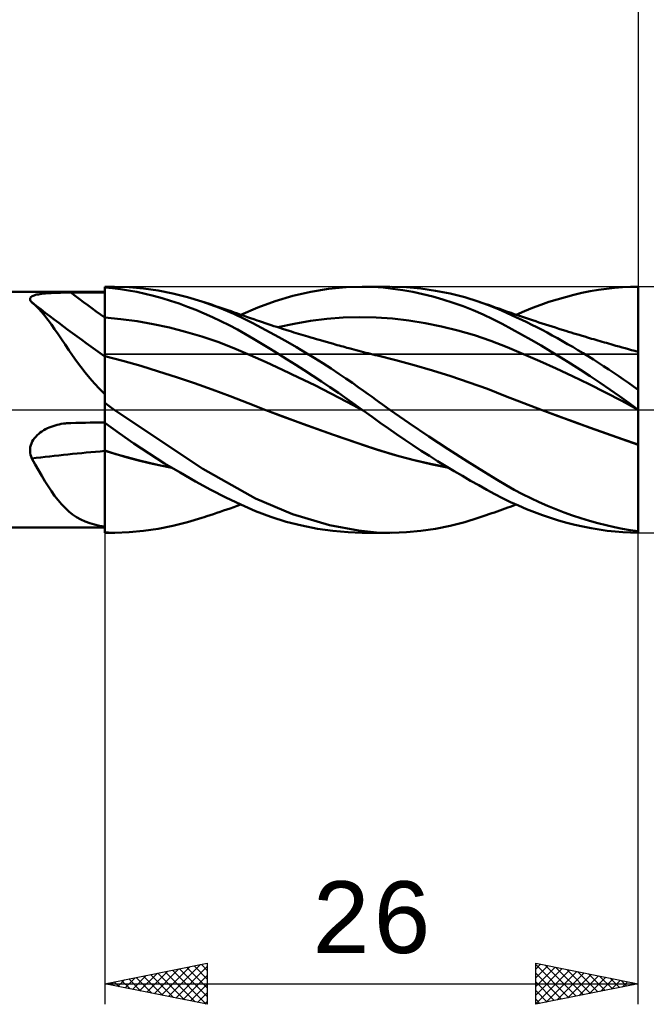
# Model space of a CAD drawing. Header units: millimetres. Extents: x -62 to 89, y -40 to 43.
# Tile 3 of 6: x 8 to 38, y -29 to 19. Entities that reach past the tile are written whole.
import ezdxf
from ezdxf.enums import TextEntityAlignment as Align

# ---------------------------------------------------------------- set-up
doc = ezdxf.new("R2010")
doc.units = ezdxf.units.MM
doc.header["$LTSCALE"] = 4.95
doc.linetypes.add('LONGDASH_DASH', pattern=[0.85, 0.4, -0.2, 0.05, -0.2])
for name, color, linetype in [('1', 4, 'CONTINUOUS'), ('2', 7, 'CONTINUOUS'), ('4', 2, 'LONGDASH_DASH'), ('CUT', 1, 'CONTINUOUS'), ('NOCUT', 7, 'CONTINUOUS'), ('SK2', 7, 'CONTINUOUS'), ('SK4', 2, 'LONGDASH_DASH')]:
    doc.layers.add(name, color=color, linetype=linetype)
doc.styles.get("Standard").update_dxf_attribs({"font": 'Monospac821 BT'})

msp = doc.modelspace()

# ---------------------------------------------------------------- linework, layer by layer
at = {"layer": '1', "color": 4, "linetype": 'CONTINUOUS', "lineweight": 50}
for p, q in [((12, 6), (12.462, 6)), ((12, -6), (12, 6)), ((12.388, 5.93), (12, 5.966)), ((12.001, 5.751), (12, 5.961)), ((12.001, 5.751), (12, 5.961)), ((12.773, 5.88), (12.388, 5.93)), ((13.189, 5.977), (12.502, 6)), ((13.164, 5.817), (12.773, 5.88)), ((13.568, 5.74), (13.164, 5.817)), ((13.894, 5.912), (13.189, 5.977)), ((14.604, 5.809), (13.894, 5.912)), ((15.319, 5.667), (14.604, 5.809)), ((22.04, 5.748), (22.905, 5.889)), ((22.905, 5.889), (23.766, 5.974)), ((23.766, 5.974), (24.548, 6)), ((24.547, 6), (25.891, 6)), ((25.083, 5.987), (24.548, 6)), ((25.564, 5.954), (25.083, 5.987)), ((26.046, 5.902), (25.564, 5.954)), ((26.699, 5.973), (25.988, 6)), ((26.531, 5.832), (26.046, 5.902)), ((27.017, 5.743), (26.531, 5.832)), ((27.412, 5.907), (26.699, 5.973)), ((28.124, 5.803), (27.412, 5.907)), ((28.835, 5.661), (28.124, 5.803)), ((35.255, 5.693), (35.655, 5.773)), ((35.655, 5.773), (36.054, 5.842)), ((36.054, 5.842), (36.452, 5.899)), ((36.452, 5.899), (36.848, 5.943)), ((36.848, 5.943), (37.236, 5.975)), ((37.236, 5.975), (37.617, 5.994)), ((37.617, 5.994), (38, 6)), ((37.998, 5.361), (37.999, 5.784)), ((37.999, 5.784), (38, 5.995)), ((37.999, 5.784), (38, 5.995)), ((37.999, 5.572), (37.999, 5.784)), ((38, -6), (38, 6)), ((0.433, 5.75), (12, 5.75)), ((8.361, 5.383), (8.363, 5.417)), ((8.37, 5.348), (8.361, 5.383)), ((8.363, 5.417), (8.374, 5.449)), ((8.387, 5.312), (8.37, 5.348)), ((8.374, 5.449), (8.395, 5.479)), ((8.413, 5.274), (8.387, 5.312)), ((8.395, 5.479), (8.425, 5.507)), ((8.425, 5.507), (8.465, 5.532)), ((8.465, 5.532), (8.513, 5.555)), ((8.513, 5.555), (8.568, 5.576)), ((8.568, 5.576), (8.63, 5.594)), ((8.63, 5.594), (8.697, 5.611)), ((8.697, 5.611), (8.77, 5.625)), ((8.77, 5.625), (8.847, 5.638)), ((8.847, 5.638), (8.927, 5.65)), ((8.927, 5.65), (9.011, 5.66)), ((9.011, 5.66), (9.097, 5.668)), ((9.097, 5.668), (9.186, 5.676)), ((9.186, 5.676), (9.277, 5.683)), ((9.277, 5.683), (9.37, 5.688)), ((9.37, 5.688), (9.464, 5.693)), ((9.464, 5.693), (9.56, 5.698)), ((9.56, 5.698), (9.656, 5.701)), ((9.656, 5.701), (9.754, 5.704)), ((9.754, 5.704), (9.852, 5.707)), ((9.852, 5.707), (9.951, 5.709)), ((9.951, 5.709), (10.051, 5.711)), ((10.051, 5.711), (10.151, 5.712)), ((10.151, 5.712), (10.251, 5.713)), ((10.251, 5.713), (10.351, 5.713)), ((10.351, 5.713), (10.587, 5.714)), ((10.587, 5.714), (10.822, 5.714)), ((10.822, 5.714), (11.058, 5.715)), ((11.058, 5.715), (11.293, 5.715)), ((11.293, 5.715), (11.529, 5.716)), ((11.529, 5.716), (11.764, 5.716)), ((11.764, 5.716), (12, 5.717)), ((12.001, 5.541), (12.001, 5.751)), ((12.001, 5.541), (12.001, 5.751)), ((12.002, 5.33), (12.001, 5.541)), ((12.002, 5.33), (12.001, 5.541)), ((12.003, 5.12), (12.002, 5.33)), ((12.003, 5.12), (12.002, 5.33)), ((13.975, 5.65), (13.568, 5.74)), ((14.386, 5.548), (13.975, 5.65)), ((14.798, 5.434), (14.386, 5.548)), ((15.211, 5.309), (14.798, 5.434)), ((15.623, 5.172), (15.211, 5.309)), ((16.035, 5.489), (15.319, 5.667)), ((16.729, 5.279), (16.035, 5.489)), ((19.457, 4.99), (20.313, 5.299)), ((20.313, 5.299), (21.175, 5.551)), ((21.175, 5.551), (22.04, 5.748)), ((27.505, 5.638), (27.017, 5.743)), ((27.995, 5.515), (27.505, 5.638)), ((28.483, 5.375), (27.995, 5.515)), ((28.973, 5.218), (28.483, 5.375)), ((29.544, 5.48), (28.835, 5.661)), ((30.192, 5.28), (29.544, 5.48)), ((33.645, 5.254), (34.047, 5.381)), ((34.047, 5.381), (34.45, 5.496)), ((34.45, 5.496), (34.853, 5.6)), ((34.853, 5.6), (35.255, 5.693)), ((37.997, 5.15), (37.998, 5.361)), ((37.997, 5.15), (37.998, 5.361)), ((37.998, 5.361), (37.999, 5.572)), ((8.446, 5.236), (8.413, 5.274)), ((8.611, 5.095), (8.446, 5.236)), ((8.772, 4.937), (8.611, 5.095)), ((8.93, 4.764), (8.772, 4.937)), ((12.003, 4.91), (12.003, 5.12)), ((12.003, 4.91), (12.003, 5.12)), ((12.004, 4.7), (12.003, 4.91)), ((12.004, 4.7), (12.003, 4.91)), ((16.035, 5.023), (15.623, 5.172)), ((16.445, 4.865), (16.035, 5.023)), ((16.853, 4.695), (16.445, 4.865)), ((17.599, 4.966), (16.729, 5.279)), ((16.841, 5.243), (16.729, 5.279)), ((16.952, 5.206), (16.841, 5.243)), ((17.103, 5.156), (16.952, 5.206)), ((17.253, 5.106), (17.103, 5.156)), ((17.404, 5.056), (17.253, 5.106)), ((17.554, 5.005), (17.404, 5.056)), ((17.705, 4.954), (17.554, 5.005)), ((18.293, 4.671), (17.599, 4.966)), ((17.855, 4.902), (17.705, 4.954)), ((18.006, 4.851), (17.855, 4.902)), ((18.156, 4.799), (18.006, 4.851)), ((18.631, 4.632), (19.457, 4.99)), ((29.462, 5.043), (28.973, 5.218)), ((29.95, 4.851), (29.462, 5.043)), ((30.435, 4.641), (29.95, 4.851)), ((30.645, 5.119), (30.192, 5.28)), ((30.287, 5.248), (30.192, 5.28)), ((30.382, 5.216), (30.287, 5.248)), ((30.477, 5.183), (30.382, 5.216)), ((30.572, 5.151), (30.477, 5.183)), ((30.698, 5.107), (30.572, 5.151)), ((31.026, 4.969), (30.645, 5.119)), ((30.824, 5.064), (30.698, 5.107)), ((30.95, 5.019), (30.824, 5.064)), ((31.077, 4.975), (30.95, 5.019)), ((31.334, 4.839), (31.026, 4.969)), ((31.203, 4.93), (31.077, 4.975)), ((31.329, 4.885), (31.203, 4.93)), ((31.455, 4.841), (31.329, 4.885)), ((31.582, 4.729), (31.334, 4.839)), ((31.582, 4.796), (31.455, 4.841)), ((32.053, 4.632), (32.449, 4.805)), ((32.449, 4.805), (32.847, 4.966)), ((32.847, 4.966), (33.245, 5.116)), ((33.245, 5.116), (33.645, 5.254)), ((37.996, 4.727), (37.997, 4.939)), ((37.996, 4.727), (37.997, 4.939)), ((37.997, 4.939), (37.997, 5.15)), ((37.997, 4.939), (37.997, 5.15)), ((9.087, 4.576), (8.93, 4.764)), ((9.243, 4.374), (9.087, 4.576)), ((9.402, 4.158), (9.243, 4.374)), ((12.001, 4.49), (12, 4.49)), ((12.001, 4.49), (12.001, 4.49)), ((12.004, 4.489), (12.001, 4.49)), ((12.004, 4.489), (12.004, 4.7)), ((12.004, 4.489), (12.004, 4.7)), ((12.005, 4.412), (12.004, 4.489)), ((12.005, 4.412), (12.004, 4.489)), ((12.791, 4.422), (12.004, 4.489)), ((12.005, 4.335), (12.005, 4.412)), ((12.005, 4.335), (12.005, 4.412)), ((12.005, 4.258), (12.005, 4.335)), ((12.005, 4.258), (12.005, 4.335)), ((13.578, 4.317), (12.791, 4.422)), ((17.258, 4.515), (16.853, 4.695)), ((17.663, 4.324), (17.258, 4.515)), ((18.065, 4.12), (17.663, 4.324)), ((18.315, 4.743), (18.156, 4.799)), ((18.8, 4.43), (18.293, 4.671)), ((18.475, 4.687), (18.315, 4.743)), ((18.634, 4.631), (18.475, 4.687)), ((18.793, 4.575), (18.634, 4.631)), ((18.952, 4.519), (18.793, 4.575)), ((19.218, 4.219), (18.8, 4.43)), ((19.111, 4.463), (18.952, 4.519)), ((19.27, 4.408), (19.111, 4.463)), ((19.429, 4.353), (19.27, 4.408)), ((19.546, 4.313), (19.429, 4.353)), ((21.227, 4.192), (22.026, 4.328)), ((22.026, 4.328), (22.824, 4.427)), ((22.824, 4.427), (23.623, 4.49)), ((23.623, 4.49), (24.421, 4.516)), ((25.22, 4.5), (24.421, 4.516)), ((26.018, 4.444), (25.22, 4.5)), ((26.817, 4.35), (26.018, 4.444)), ((27.615, 4.221), (26.817, 4.35)), ((30.913, 4.416), (30.435, 4.641)), ((31.374, 4.18), (30.913, 4.416)), ((31.696, 4.756), (31.582, 4.796)), ((31.827, 4.618), (31.582, 4.729)), ((31.81, 4.716), (31.696, 4.756)), ((31.959, 4.665), (31.81, 4.716)), ((32.072, 4.504), (31.827, 4.618)), ((32.107, 4.613), (31.959, 4.665)), ((32.318, 4.387), (32.072, 4.504)), ((32.256, 4.562), (32.107, 4.613)), ((32.405, 4.512), (32.256, 4.562)), ((32.564, 4.267), (32.318, 4.387)), ((32.554, 4.462), (32.405, 4.512)), ((32.703, 4.412), (32.554, 4.462)), ((32.851, 4.362), (32.703, 4.412)), ((33, 4.313), (32.851, 4.362)), ((37.995, 4.463), (37.996, 4.516)), ((37.995, 4.438), (37.996, 4.516)), ((37.995, 4.41), (37.995, 4.463)), ((37.995, 4.361), (37.995, 4.438)), ((37.995, 4.357), (37.995, 4.41)), ((37.995, 4.284), (37.995, 4.361)), ((37.995, 4.304), (37.995, 4.357)), ((37.996, 4.516), (37.996, 4.727)), ((37.996, 4.516), (37.996, 4.727)), ((37.996, 4.516), (37.996, 4.516)), ((37.997, 4.516), (37.996, 4.516)), ((37.997, 4.516), (37.998, 4.516)), ((37.999, 4.516), (37.998, 4.516)), ((37.999, 4.516), (37.999, 4.516)), ((38, 4.516), (37.999, 4.516)), ((9.562, 3.928), (9.402, 4.158)), ((9.727, 3.685), (9.562, 3.928)), ((12.005, 4.18), (12.005, 4.258)), ((12.005, 4.18), (12.005, 4.258)), ((12.006, 4.104), (12.005, 4.18)), ((12.006, 4.104), (12.005, 4.18)), ((12.006, 4.027), (12.006, 4.104)), ((12.006, 4.027), (12.006, 4.104)), ((12.006, 3.951), (12.006, 4.027)), ((12.006, 3.951), (12.006, 4.027)), ((12.006, 3.876), (12.006, 3.951)), ((12.006, 3.876), (12.006, 3.951)), ((12.007, 3.802), (12.006, 3.876)), ((12.007, 3.802), (12.006, 3.876)), ((14.365, 4.178), (13.578, 4.317)), ((15.151, 4.007), (14.365, 4.178)), ((15.938, 3.804), (15.151, 4.007)), ((18.464, 3.906), (18.065, 4.12)), ((18.856, 3.685), (18.464, 3.906)), ((19.639, 3.999), (19.218, 4.219)), ((19.686, 4.266), (19.546, 4.313)), ((20.062, 3.772), (19.639, 3.999)), ((19.826, 4.219), (19.686, 4.266)), ((19.966, 4.172), (19.826, 4.219)), ((20.107, 4.126), (19.966, 4.172)), ((20.247, 4.08), (20.107, 4.126)), ((20.387, 4.034), (20.247, 4.08)), ((20.527, 3.989), (20.387, 4.034)), ((20.429, 4.021), (21.227, 4.192)), ((20.667, 3.944), (20.527, 3.989)), ((20.826, 3.894), (20.667, 3.944)), ((20.985, 3.844), (20.826, 3.894)), ((21.1, 3.808), (20.985, 3.844)), ((28.414, 4.058), (27.615, 4.221)), ((29.212, 3.861), (28.414, 4.058)), ((30.011, 3.628), (29.212, 3.861)), ((31.84, 3.931), (31.374, 4.18)), ((32.312, 3.67), (31.84, 3.931)), ((32.812, 4.143), (32.564, 4.267)), ((33.06, 4.017), (32.812, 4.143)), ((33.161, 4.26), (33, 4.313)), ((33.309, 3.888), (33.06, 4.017)), ((33.322, 4.207), (33.161, 4.26)), ((33.558, 3.757), (33.309, 3.888)), ((33.482, 4.155), (33.322, 4.207)), ((33.643, 4.104), (33.482, 4.155)), ((33.804, 4.052), (33.643, 4.104)), ((33.964, 4.001), (33.804, 4.052)), ((34.125, 3.951), (33.964, 4.001)), ((34.286, 3.9), (34.125, 3.951)), ((34.465, 3.845), (34.286, 3.9)), ((34.597, 3.804), (34.465, 3.845)), ((37.993, 3.839), (37.994, 3.911)), ((37.993, 3.832), (37.994, 3.904)), ((37.994, 4.132), (37.995, 4.208)), ((37.994, 4.125), (37.995, 4.2)), ((37.994, 4.058), (37.994, 4.132)), ((37.994, 4.05), (37.994, 4.125)), ((37.994, 3.984), (37.994, 4.058)), ((37.994, 3.977), (37.994, 4.05)), ((37.994, 3.911), (37.994, 3.984)), ((37.994, 3.904), (37.994, 3.977)), ((37.995, 4.252), (37.995, 4.304)), ((37.995, 4.208), (37.995, 4.284)), ((37.995, 4.2), (37.995, 4.252)), ((9.896, 3.433), (9.727, 3.685)), ((10.069, 3.174), (9.896, 3.433)), ((12.007, 3.728), (12.007, 3.802)), ((12.007, 3.728), (12.007, 3.802)), ((12.007, 3.656), (12.007, 3.728)), ((12.007, 3.656), (12.007, 3.728)), ((12.007, 3.585), (12.007, 3.656)), ((12.007, 3.585), (12.007, 3.656)), ((12.007, 3.516), (12.007, 3.585)), ((12.007, 3.516), (12.007, 3.585)), ((12.008, 3.449), (12.007, 3.516)), ((12.008, 3.449), (12.007, 3.516)), ((12.008, 3.383), (12.008, 3.449)), ((12.008, 3.383), (12.008, 3.449)), ((12.008, 3.319), (12.008, 3.383)), ((12.008, 3.319), (12.008, 3.383)), ((16.725, 3.571), (15.938, 3.804)), ((17.511, 3.304), (16.725, 3.571)), ((19.251, 3.454), (18.856, 3.685)), ((19.658, 3.212), (19.251, 3.454)), ((20.488, 3.537), (20.062, 3.772)), ((20.916, 3.295), (20.488, 3.537)), ((21.215, 3.772), (21.1, 3.808)), ((21.33, 3.737), (21.215, 3.772)), ((21.445, 3.701), (21.33, 3.737)), ((21.56, 3.666), (21.445, 3.701)), ((21.675, 3.632), (21.56, 3.666)), ((21.79, 3.597), (21.675, 3.632)), ((21.905, 3.563), (21.79, 3.597)), ((22.042, 3.522), (21.905, 3.563)), ((22.179, 3.482), (22.042, 3.522)), ((22.316, 3.442), (22.179, 3.482)), ((22.452, 3.402), (22.316, 3.442)), ((22.625, 3.352), (22.452, 3.402)), ((30.809, 3.356), (30.011, 3.628)), ((32.786, 3.402), (32.312, 3.67)), ((33.262, 3.125), (32.786, 3.402)), ((33.807, 3.622), (33.558, 3.757)), ((34.057, 3.486), (33.807, 3.622)), ((34.307, 3.346), (34.057, 3.486)), ((34.73, 3.763), (34.597, 3.804)), ((34.862, 3.723), (34.73, 3.763)), ((34.994, 3.683), (34.862, 3.723)), ((35.127, 3.643), (34.994, 3.683)), ((35.259, 3.603), (35.127, 3.643)), ((35.392, 3.563), (35.259, 3.603)), ((35.524, 3.524), (35.392, 3.563)), ((35.626, 3.493), (35.524, 3.524)), ((35.728, 3.463), (35.626, 3.493)), ((35.83, 3.433), (35.728, 3.463)), ((35.932, 3.403), (35.83, 3.433)), ((36.036, 3.373), (35.932, 3.403)), ((36.14, 3.343), (36.036, 3.373)), ((37.992, 3.504), (37.993, 3.567)), ((37.992, 3.5), (37.993, 3.563)), ((37.992, 3.443), (37.992, 3.504)), ((37.992, 3.439), (37.992, 3.5)), ((37.992, 3.384), (37.992, 3.443)), ((37.992, 3.38), (37.992, 3.439)), ((37.992, 3.327), (37.992, 3.384)), ((37.992, 3.323), (37.992, 3.38)), ((37.993, 3.768), (37.993, 3.839)), ((37.993, 3.762), (37.993, 3.832)), ((37.993, 3.699), (37.993, 3.768)), ((37.993, 3.694), (37.993, 3.762)), ((37.993, 3.632), (37.993, 3.699)), ((37.993, 3.627), (37.993, 3.694)), ((37.993, 3.567), (37.993, 3.632)), ((37.993, 3.563), (37.993, 3.627)), ((10.247, 2.909), (10.069, 3.174)), ((10.433, 2.639), (10.247, 2.909)), ((12.008, 3.256), (12.008, 3.319)), ((12.008, 3.256), (12.008, 3.319)), ((12.008, 3.196), (12.008, 3.256)), ((12.008, 3.196), (12.008, 3.256)), ((12.008, 3.138), (12.008, 3.196)), ((12.008, 3.138), (12.008, 3.196)), ((12.008, 3.083), (12.008, 3.138)), ((12.008, 3.083), (12.008, 3.138)), ((12.008, 3.03), (12.008, 3.083)), ((12.008, 3.03), (12.008, 3.083)), ((12.009, 2.98), (12.008, 3.03)), ((12.009, 2.98), (12.008, 3.03)), ((12.009, 2.932), (12.009, 2.98)), ((12.009, 2.932), (12.009, 2.98)), ((12.009, 2.887), (12.009, 2.932)), ((12.009, 2.887), (12.009, 2.932)), ((12.009, 2.845), (12.009, 2.887)), ((12.009, 2.845), (12.009, 2.887)), ((18.298, 3.003), (17.511, 3.304)), ((19.085, 2.666), (18.298, 3.003)), ((20.069, 2.963), (19.658, 3.212)), ((20.482, 2.71), (20.069, 2.963)), ((21.345, 3.046), (20.916, 3.295)), ((21.775, 2.79), (21.345, 3.046)), ((22.798, 3.303), (22.625, 3.352)), ((22.97, 3.254), (22.798, 3.303)), ((23.143, 3.205), (22.97, 3.254)), ((23.238, 3.179), (23.143, 3.205)), ((23.332, 3.153), (23.238, 3.179)), ((23.427, 3.126), (23.332, 3.153)), ((23.522, 3.1), (23.427, 3.126)), ((23.617, 3.074), (23.522, 3.1)), ((23.711, 3.049), (23.617, 3.074)), ((23.806, 3.023), (23.711, 3.049)), ((23.901, 2.997), (23.806, 3.023)), ((24.021, 2.965), (23.901, 2.997)), ((24.141, 2.933), (24.021, 2.965)), ((24.261, 2.901), (24.141, 2.933)), ((24.381, 2.87), (24.261, 2.901)), ((31.608, 3.047), (30.809, 3.356)), ((32.406, 2.716), (31.608, 3.047)), ((33.74, 2.841), (33.262, 3.125)), ((34.557, 3.203), (34.307, 3.346)), ((34.808, 3.058), (34.557, 3.203)), ((35.06, 2.91), (34.808, 3.058)), ((35.311, 2.759), (35.06, 2.91)), ((36.244, 3.313), (36.14, 3.343)), ((36.347, 3.283), (36.244, 3.313)), ((36.451, 3.253), (36.347, 3.283)), ((36.555, 3.223), (36.451, 3.253)), ((36.658, 3.193), (36.555, 3.223)), ((36.762, 3.164), (36.658, 3.193)), ((36.911, 3.122), (36.762, 3.164)), ((37.06, 3.08), (36.911, 3.122)), ((37.209, 3.038), (37.06, 3.08)), ((37.358, 2.997), (37.209, 3.038)), ((37.517, 2.953), (37.358, 2.997)), ((37.675, 2.91), (37.517, 2.953)), ((37.834, 2.868), (37.675, 2.91)), ((37.991, 3.081), (37.992, 3.124)), ((37.991, 3.079), (37.992, 3.123)), ((37.991, 3.04), (37.991, 3.081)), ((37.991, 3.039), (37.991, 3.079)), ((37.991, 3.002), (37.991, 3.04)), ((37.991, 3.001), (37.991, 3.039)), ((37.991, 2.968), (37.991, 3.002)), ((37.991, 2.967), (37.991, 3.001)), ((37.991, 2.936), (37.991, 2.968)), ((37.991, 2.935), (37.991, 2.967)), ((37.991, 2.908), (37.991, 2.936)), ((37.991, 2.907), (37.991, 2.935)), ((37.991, 2.882), (37.991, 2.908)), ((37.991, 2.882), (37.991, 2.907)), ((37.991, 2.861), (37.991, 2.882)), ((37.991, 2.861), (37.991, 2.882)), ((37.992, 3.272), (37.992, 3.327)), ((37.992, 3.269), (37.992, 3.323)), ((37.992, 3.22), (37.992, 3.272)), ((37.992, 3.218), (37.992, 3.269)), ((37.992, 3.171), (37.992, 3.22)), ((37.992, 3.169), (37.992, 3.218)), ((37.992, 3.124), (37.992, 3.171)), ((37.992, 3.123), (37.992, 3.169)), ((10.628, 2.364), (10.433, 2.639)), ((12.001, 2.609), (12, 2.61)), ((12.003, 2.609), (12.001, 2.609)), ((12.004, 2.609), (12.003, 2.609)), ((12.005, 2.608), (12.004, 2.609)), ((12.007, 2.608), (12.005, 2.608)), ((12.005, 2.348), (12.006, 2.423)), ((12.005, 2.347), (12.006, 2.423)), ((12.006, 2.486), (12.007, 2.536)), ((12.006, 2.486), (12.007, 2.536)), ((12.006, 2.423), (12.006, 2.486)), ((12.006, 2.423), (12.006, 2.486)), ((12.008, 2.608), (12.007, 2.608)), ((12.007, 2.573), (12.008, 2.597)), ((12.007, 2.573), (12.008, 2.597)), ((12.007, 2.536), (12.007, 2.573)), ((12.007, 2.536), (12.007, 2.573)), ((12.008, 2.621), (12.009, 2.637)), ((12.008, 2.621), (12.009, 2.637)), ((12.008, 2.608), (12.008, 2.621)), ((12.008, 2.608), (12.008, 2.621)), ((12.881, 2.38), (12.008, 2.608)), ((12.008, 2.597), (12.008, 2.608)), ((12.008, 2.597), (12.008, 2.608)), ((12.009, 2.806), (12.009, 2.845)), ((12.009, 2.806), (12.009, 2.845)), ((12.009, 2.77), (12.009, 2.806)), ((12.009, 2.77), (12.009, 2.806)), ((12.009, 2.737), (12.009, 2.77)), ((12.009, 2.737), (12.009, 2.77)), ((12.009, 2.707), (12.009, 2.737)), ((12.009, 2.707), (12.009, 2.737)), ((12.009, 2.681), (12.009, 2.707)), ((12.009, 2.681), (12.009, 2.707)), ((12.009, 2.657), (12.009, 2.681)), ((12.009, 2.657), (12.009, 2.681)), ((12.009, 2.637), (12.009, 2.657)), ((12.009, 2.637), (12.009, 2.657)), ((19.871, 2.314), (19.085, 2.666)), ((20.895, 2.453), (20.482, 2.71)), ((21.31, 2.191), (20.895, 2.453)), ((22.203, 2.528), (21.775, 2.79)), ((22.628, 2.262), (22.203, 2.528)), ((24.496, 2.84), (24.381, 2.87)), ((24.61, 2.81), (24.496, 2.84)), ((24.724, 2.781), (24.61, 2.81)), ((24.838, 2.752), (24.724, 2.781)), ((24.952, 2.723), (24.838, 2.752)), ((25.066, 2.694), (24.952, 2.723)), ((25.18, 2.666), (25.066, 2.694)), ((25.295, 2.639), (25.18, 2.666)), ((26.186, 2.415), (25.295, 2.639)), ((27.078, 2.173), (26.186, 2.415)), ((33.205, 2.37), (32.406, 2.716)), ((34.221, 2.548), (33.74, 2.841)), ((34.702, 2.249), (34.221, 2.548)), ((35.562, 2.605), (35.311, 2.759)), ((35.813, 2.449), (35.562, 2.605)), ((36.063, 2.291), (35.813, 2.449)), ((37.993, 2.827), (37.834, 2.868)), ((37.991, 2.842), (37.991, 2.861)), ((37.991, 2.842), (37.991, 2.861)), ((37.991, 2.827), (37.991, 2.842)), ((37.991, 2.827), (37.991, 2.842)), ((37.993, 2.82), (37.993, 2.827)), ((37.993, 2.82), (37.993, 2.827)), ((37.994, 2.827), (37.993, 2.827)), ((37.994, 2.799), (37.993, 2.82)), ((37.994, 2.799), (37.993, 2.82)), ((37.995, 2.826), (37.994, 2.827)), ((37.994, 2.765), (37.994, 2.799)), ((37.994, 2.765), (37.994, 2.799)), ((37.994, 2.717), (37.994, 2.765)), ((37.994, 2.717), (37.994, 2.765)), ((37.995, 2.656), (37.994, 2.717)), ((37.995, 2.656), (37.994, 2.717)), ((37.996, 2.826), (37.995, 2.826)), ((37.995, 2.581), (37.995, 2.656)), ((37.995, 2.581), (37.995, 2.656)), ((37.996, 2.494), (37.995, 2.581)), ((37.996, 2.494), (37.995, 2.581)), ((37.997, 2.826), (37.996, 2.826)), ((37.996, 2.394), (37.996, 2.494)), ((37.996, 2.393), (37.996, 2.494)), ((37.999, 2.825), (37.997, 2.826)), ((38, 2.825), (37.999, 2.825)), ((10.833, 2.087), (10.628, 2.364)), ((11.047, 1.813), (10.833, 2.087)), ((12.003, 1.786), (12.004, 1.922)), ((12.003, 1.787), (12.004, 1.922)), ((12.004, 2.046), (12.005, 2.159)), ((12.004, 2.046), (12.005, 2.158)), ((12.004, 1.922), (12.004, 2.046)), ((12.004, 1.922), (12.004, 2.046)), ((12.005, 2.259), (12.005, 2.348)), ((12.005, 2.259), (12.005, 2.347)), ((12.005, 2.159), (12.005, 2.259)), ((12.005, 2.158), (12.005, 2.259)), ((13.753, 2.132), (12.881, 2.38)), ((14.625, 1.87), (13.753, 2.132)), ((20.658, 1.95), (19.871, 2.314)), ((21.445, 1.576), (20.658, 1.95)), ((21.726, 1.925), (21.31, 2.191)), ((22.141, 1.654), (21.726, 1.925)), ((23.031, 2.003), (22.628, 2.262)), ((23.406, 1.756), (23.031, 2.003)), ((27.969, 1.913), (27.078, 2.173)), ((34.003, 2.011), (33.205, 2.37)), ((34.802, 1.638), (34.003, 2.011)), ((35.183, 1.943), (34.702, 2.249)), ((35.661, 1.631), (35.183, 1.943)), ((36.312, 2.13), (36.063, 2.291)), ((36.56, 1.967), (36.312, 2.13)), ((36.807, 1.801), (36.56, 1.967)), ((37.997, 2.281), (37.996, 2.394)), ((37.997, 2.281), (37.996, 2.393)), ((37.997, 2.156), (37.997, 2.281)), ((37.997, 2.156), (37.997, 2.281)), ((37.998, 2.019), (37.997, 2.156)), ((37.998, 2.019), (37.997, 2.156)), ((37.998, 1.871), (37.998, 2.019)), ((37.998, 1.871), (37.998, 2.019)), ((11.269, 1.542), (11.047, 1.813)), ((11.501, 1.276), (11.269, 1.542)), ((12.002, 1.483), (12.003, 1.64)), ((12.002, 1.482), (12.003, 1.64)), ((12.002, 1.316), (12.002, 1.483)), ((12.002, 1.315), (12.002, 1.482)), ((12.003, 1.64), (12.003, 1.787)), ((12.003, 1.64), (12.003, 1.786)), ((15.497, 1.593), (14.625, 1.87)), ((16.37, 1.301), (15.497, 1.593)), ((22.232, 1.193), (21.445, 1.576)), ((22.556, 1.38), (22.141, 1.654)), ((23.753, 1.523), (23.406, 1.756)), ((24.07, 1.305), (23.753, 1.523)), ((28.861, 1.633), (27.969, 1.913)), ((29.753, 1.333), (28.861, 1.633)), ((35.6, 1.25), (34.802, 1.638)), ((36.138, 1.312), (35.661, 1.631)), ((37.049, 1.636), (36.807, 1.801)), ((37.287, 1.47), (37.049, 1.636)), ((37.524, 1.304), (37.287, 1.47)), ((37.998, 1.712), (37.998, 1.871)), ((37.998, 1.711), (37.998, 1.871)), ((37.999, 1.542), (37.998, 1.712)), ((37.999, 1.542), (37.998, 1.711)), ((37.999, 1.362), (37.999, 1.542)), ((37.999, 1.362), (37.999, 1.542)), ((11.744, 1.013), (11.501, 1.276)), ((12, 0.756), (11.744, 1.013)), ((12.001, 0.953), (12.002, 1.139)), ((12.001, 0.952), (12.002, 1.138)), ((12.002, 1.139), (12.002, 1.316)), ((12.002, 1.138), (12.002, 1.315)), ((17.242, 0.992), (16.37, 1.301)), ((18.115, 0.665), (17.242, 0.992)), ((23.018, 0.797), (22.232, 1.193)), ((22.971, 1.102), (22.556, 1.38)), ((23.385, 0.819), (22.971, 1.102)), ((24.357, 1.105), (24.07, 1.305)), ((24.613, 0.923), (24.357, 1.105)), ((30.645, 1.01), (29.753, 1.333)), ((31.537, 0.665), (30.645, 1.01)), ((36.399, 0.846), (35.6, 1.25)), ((36.613, 0.987), (36.138, 1.312)), ((37.082, 0.657), (36.613, 0.987)), ((37.761, 1.137), (37.524, 1.304)), ((38, 0.967), (37.761, 1.137)), ((38, 1.174), (37.999, 1.362)), ((38, 1.173), (37.999, 1.362)), ((38, 0.976), (38, 1.174)), ((38, 0.976), (38, 1.173)), ((12, 0.556), (12.001, 0.758)), ((12, 0.556), (12.001, 0.758)), ((12, 0.346), (12, 0.556)), ((12, 0.345), (12, 0.556)), ((12.001, 0.758), (12.001, 0.953)), ((12.001, 0.758), (12.001, 0.952)), ((18.987, 0.322), (18.115, 0.665)), ((23.805, 0.389), (23.018, 0.797)), ((23.797, 0.533), (23.385, 0.819)), ((24.189, 0.256), (23.797, 0.533)), ((24.837, 0.761), (24.613, 0.923)), ((25.028, 0.622), (24.837, 0.761)), ((25.199, 0.497), (25.028, 0.622)), ((25.371, 0.372), (25.199, 0.497)), ((32.429, 0.319), (31.537, 0.665)), ((37.197, 0.425), (36.399, 0.846)), ((37.538, 0.329), (37.082, 0.657)), ((12.067, 0.288), (12, 0.337)), ((12.134, 0.24), (12.067, 0.288)), ((12.2, 0.192), (12.134, 0.24)), ((12.266, 0.144), (12.2, 0.192)), ((12.331, 0.096), (12.266, 0.144)), ((12.397, 0.048), (12.331, 0.096)), ((12.462, 0), (12.397, 0.048)), ((19.859, -0.02), (18.987, 0.322)), ((24.592, -0.033), (23.805, 0.389)), ((24.546, -0.001), (24.189, 0.256)), ((25.544, 0.248), (25.371, 0.372)), ((25.717, 0.124), (25.544, 0.248)), ((25.891, 0), (25.717, 0.124)), ((26.838, -0.661), (25.891, 0)), ((33.32, -0.02), (32.429, 0.319)), ((37.996, -0.008), (37.197, 0.425)), ((37.995, 0), (37.538, 0.329)), ((37.996, -0.001), (37.995, 0)), ((16.785, -2.885), (12.462, 0)), ((20.668, -0.329), (19.859, -0.02)), ((20.771, -0.367), (19.859, -0.02)), ((21.478, -0.629), (20.668, -0.329)), ((21.686, -0.704), (20.771, -0.367)), ((24.553, -0.006), (24.546, -0.001)), ((24.561, -0.012), (24.553, -0.006)), ((24.569, -0.017), (24.561, -0.012)), ((24.576, -0.023), (24.569, -0.017)), ((24.584, -0.029), (24.576, -0.023)), ((24.592, -0.034), (24.584, -0.029)), ((25.032, -0.355), (24.592, -0.034)), ((25.429, -0.643), (25.032, -0.355)), ((34.11, -0.315), (33.32, -0.019)), ((34.099, -0.311), (33.32, -0.02)), ((34.877, -0.598), (34.099, -0.311)), ((34.894, -0.603), (34.11, -0.315)), ((37.992, -0.38), (37.993, -0.334)), ((37.992, -0.38), (37.993, -0.334)), ((37.992, -0.428), (37.992, -0.38)), ((37.992, -0.428), (37.992, -0.38)), ((37.992, -0.48), (37.992, -0.428)), ((37.992, -0.48), (37.992, -0.428)), ((37.992, -0.534), (37.992, -0.48)), ((37.992, -0.534), (37.992, -0.48)), ((37.993, -0.146), (37.994, -0.118)), ((37.993, -0.146), (37.994, -0.118)), ((37.993, -0.178), (37.993, -0.146)), ((37.993, -0.178), (37.993, -0.146)), ((37.993, -0.213), (37.993, -0.178)), ((37.993, -0.212), (37.993, -0.178)), ((37.993, -0.25), (37.993, -0.212)), ((37.993, -0.25), (37.993, -0.213)), ((37.993, -0.29), (37.993, -0.25)), ((37.993, -0.29), (37.993, -0.25)), ((37.993, -0.334), (37.993, -0.29)), ((37.993, -0.334), (37.993, -0.29)), ((37.994, -0.052), (37.995, -0.037)), ((37.994, -0.052), (37.995, -0.037)), ((37.994, -0.071), (37.994, -0.052)), ((37.994, -0.071), (37.994, -0.052)), ((37.994, -0.093), (37.994, -0.071)), ((37.994, -0.093), (37.994, -0.071)), ((37.994, -0.118), (37.994, -0.093)), ((37.994, -0.118), (37.994, -0.093)), ((37.995, -0.01), (37.996, -0.008)), ((37.995, -0.01), (37.996, -0.008)), ((37.995, -0.016), (37.995, -0.01)), ((37.995, -0.016), (37.995, -0.01)), ((37.995, -0.024), (37.995, -0.016)), ((37.995, -0.024), (37.995, -0.016)), ((37.995, -0.037), (37.995, -0.024)), ((37.995, -0.037), (37.995, -0.024)), ((37.997, -0.001), (37.996, -0.001)), ((37.996, -0.008), (37.997, -0.007)), ((37.996, -0.008), (37.997, -0.007)), ((37.996, -0.009), (37.996, -0.008)), ((37.996, -0.008), (37.996, -0.008)), ((37.996, -0.008), (37.996, -0.008)), ((37.997, -0.009), (37.996, -0.009)), ((37.998, -0.002), (37.997, -0.001)), ((37.997, -0.006), (37.998, -0.005)), ((37.997, -0.006), (37.998, -0.005)), ((37.997, -0.007), (37.997, -0.006)), ((37.997, -0.007), (37.997, -0.006)), ((37.998, -0.01), (37.997, -0.009)), ((37.998, -0.002), (37.998, -0.002)), ((37.999, -0.003), (37.998, -0.002)), ((37.998, -0.005), (37.999, -0.005)), ((37.998, -0.005), (37.999, -0.005)), ((37.999, -0.01), (37.998, -0.01)), ((38, -0.003), (37.999, -0.003)), ((37.999, -0.004), (38, -0.003)), ((37.999, -0.004), (38, -0.003)), ((37.999, -0.005), (37.999, -0.004)), ((37.999, -0.005), (37.999, -0.004)), ((37.999, -0.01), (37.999, -0.01)), ((38, -0.011), (37.999, -0.01)), ((9.03, -1.004), (9.118, -0.955)), ((9.118, -0.955), (9.209, -0.909)), ((9.209, -0.909), (9.301, -0.868)), ((9.301, -0.868), (9.396, -0.83)), ((9.396, -0.83), (9.492, -0.796)), ((9.492, -0.796), (9.589, -0.765)), ((9.589, -0.765), (9.687, -0.739)), ((9.687, -0.739), (9.786, -0.715)), ((9.786, -0.715), (9.886, -0.696)), ((9.886, -0.696), (9.986, -0.68)), ((9.986, -0.68), (10.087, -0.667)), ((10.087, -0.667), (10.131, -0.662)), ((10.131, -0.662), (10.175, -0.658)), ((10.175, -0.658), (10.219, -0.655)), ((10.219, -0.655), (10.263, -0.653)), ((10.263, -0.653), (10.307, -0.651)), ((10.307, -0.651), (10.351, -0.65)), ((10.351, -0.65), (10.587, -0.645)), ((10.587, -0.645), (10.822, -0.64)), ((10.822, -0.64), (11.058, -0.635)), ((11.058, -0.635), (11.293, -0.63)), ((11.293, -0.63), (11.529, -0.626)), ((11.529, -0.626), (11.764, -0.621)), ((11.764, -0.621), (12, -0.617)), ((12.705, -1.145), (12, -0.637)), ((12.007, -0.678), (12.007, -0.642)), ((12.007, -0.678), (12.007, -0.642)), ((12.008, -0.716), (12.007, -0.678)), ((12.008, -0.716), (12.007, -0.678)), ((12.008, -0.757), (12.008, -0.716)), ((12.008, -0.757), (12.008, -0.716)), ((12.008, -0.802), (12.008, -0.757)), ((12.008, -0.802), (12.008, -0.757)), ((12.008, -0.85), (12.008, -0.802)), ((12.008, -0.85), (12.008, -0.802)), ((12.008, -0.9), (12.008, -0.85)), ((12.008, -0.9), (12.008, -0.85)), ((12.008, -0.954), (12.008, -0.9)), ((12.008, -0.954), (12.008, -0.9)), ((12.008, -1.009), (12.008, -0.954)), ((12.008, -1.009), (12.008, -0.954)), ((22.287, -0.923), (21.478, -0.629)), ((22.601, -1.033), (21.686, -0.704)), ((23.096, -1.211), (22.287, -0.923)), ((25.824, -0.924), (25.429, -0.643)), ((26.221, -1.2), (25.824, -0.924)), ((27.788, -1.303), (26.838, -0.661)), ((35.656, -0.882), (34.877, -0.598)), ((35.673, -0.886), (34.894, -0.603)), ((36.435, -1.162), (35.656, -0.882)), ((36.452, -1.165), (35.673, -0.886)), ((37.991, -0.771), (37.992, -0.708)), ((37.991, -0.771), (37.992, -0.708)), ((37.991, -0.835), (37.991, -0.771)), ((37.991, -0.835), (37.991, -0.771)), ((37.991, -0.901), (37.991, -0.835)), ((37.991, -0.901), (37.991, -0.835)), ((37.991, -0.969), (37.991, -0.901)), ((37.991, -0.969), (37.991, -0.901)), ((37.992, -0.59), (37.992, -0.534)), ((37.992, -0.59), (37.992, -0.534)), ((37.992, -0.648), (37.992, -0.59)), ((37.992, -0.648), (37.992, -0.59)), ((37.992, -0.708), (37.992, -0.648)), ((37.992, -0.708), (37.992, -0.648)), ((8.52, -1.473), (8.576, -1.394)), ((8.576, -1.394), (8.64, -1.318)), ((8.64, -1.318), (8.709, -1.246)), ((8.709, -1.246), (8.784, -1.179)), ((8.784, -1.179), (8.862, -1.117)), ((8.862, -1.117), (8.945, -1.058)), ((8.945, -1.058), (9.03, -1.004)), ((12.008, -1.068), (12.008, -1.009)), ((12.008, -1.068), (12.008, -1.009)), ((12.009, -1.129), (12.008, -1.068)), ((12.009, -1.129), (12.008, -1.068)), ((12.009, -1.192), (12.009, -1.129)), ((12.009, -1.192), (12.009, -1.129)), ((12.009, -1.257), (12.009, -1.192)), ((12.009, -1.257), (12.009, -1.192)), ((12.009, -1.324), (12.009, -1.257)), ((12.009, -1.324), (12.009, -1.257)), ((12.009, -1.394), (12.009, -1.324)), ((12.009, -1.394), (12.009, -1.324)), ((12.009, -1.465), (12.009, -1.394)), ((12.009, -1.465), (12.009, -1.394)), ((13.425, -1.65), (12.705, -1.145)), ((23.515, -1.354), (22.601, -1.033)), ((23.906, -1.492), (23.096, -1.211)), ((24.425, -1.665), (23.515, -1.354)), ((26.619, -1.471), (26.221, -1.2)), ((28.735, -1.925), (27.788, -1.303)), ((37.213, -1.439), (36.435, -1.162)), ((37.226, -1.44), (36.452, -1.165)), ((37.992, -1.709), (37.213, -1.439)), ((37.992, -1.705), (37.226, -1.44)), ((37.991, -1.038), (37.991, -0.969)), ((37.991, -1.038), (37.991, -0.969)), ((37.991, -1.109), (37.991, -1.038)), ((37.991, -1.109), (37.991, -1.038)), ((37.991, -1.181), (37.991, -1.109)), ((37.991, -1.181), (37.991, -1.109)), ((37.991, -1.254), (37.991, -1.181)), ((37.991, -1.254), (37.991, -1.181)), ((37.991, -1.327), (37.991, -1.254)), ((37.991, -1.327), (37.991, -1.254)), ((37.991, -1.402), (37.991, -1.327)), ((37.991, -1.402), (37.991, -1.327)), ((37.991, -1.477), (37.991, -1.402)), ((37.991, -1.477), (37.991, -1.402)), ((8.363, -1.921), (8.375, -1.828)), ((8.375, -1.828), (8.397, -1.736)), ((8.397, -1.736), (8.429, -1.646)), ((8.429, -1.646), (8.47, -1.558)), ((8.47, -1.558), (8.52, -1.473)), ((12.008, -1.84), (12.009, -1.763)), ((12.008, -1.84), (12.009, -1.763)), ((12.008, -1.918), (12.008, -1.84)), ((12.008, -1.918), (12.008, -1.84)), ((12.008, -1.997), (12.008, -1.918)), ((12.008, -1.997), (12.008, -1.918)), ((12.009, -1.537), (12.009, -1.465)), ((12.009, -1.537), (12.009, -1.465)), ((12.009, -1.611), (12.009, -1.537)), ((12.009, -1.611), (12.009, -1.537)), ((12.009, -1.686), (12.009, -1.611)), ((12.009, -1.686), (12.009, -1.611)), ((12.009, -1.763), (12.009, -1.686)), ((12.009, -1.763), (12.009, -1.686)), ((14.169, -2.144), (13.425, -1.65)), ((24.715, -1.767), (23.906, -1.492)), ((25.291, -1.954), (24.425, -1.665)), ((25.524, -2.03), (24.715, -1.767)), ((27.019, -1.737), (26.619, -1.471)), ((27.42, -1.999), (27.019, -1.737)), ((37.992, -1.553), (37.991, -1.477)), ((37.992, -1.553), (37.991, -1.477)), ((37.992, -1.629), (37.992, -1.553)), ((37.992, -1.629), (37.992, -1.553)), ((37.992, -1.705), (37.992, -1.629)), ((37.992, -1.705), (37.992, -1.629)), ((37.992, -1.707), (37.992, -1.705)), ((37.992, -1.706), (37.992, -1.705)), ((37.993, -1.706), (37.992, -1.705)), ((37.992, -1.707), (37.992, -1.706)), ((37.992, -1.707), (37.992, -1.707)), ((37.992, -1.708), (37.992, -1.707)), ((37.992, -1.709), (37.992, -1.708)), ((37.992, -1.709), (37.992, -1.708)), ((37.992, -1.708), (37.992, -1.708)), ((37.992, -1.708), (37.992, -1.708)), ((37.992, -1.961), (37.992, -1.709)), ((37.992, -1.961), (37.992, -1.709)), ((37.993, -1.709), (37.992, -1.709)), ((37.995, -1.706), (37.993, -1.706)), ((37.995, -1.71), (37.993, -1.709)), ((37.996, -1.707), (37.995, -1.706)), ((37.996, -1.71), (37.995, -1.71)), ((37.997, -1.707), (37.996, -1.707)), ((37.997, -1.711), (37.996, -1.71)), ((37.999, -1.708), (37.997, -1.707)), ((37.999, -1.711), (37.997, -1.711)), ((38, -1.708), (37.999, -1.708)), ((38, -1.712), (37.999, -1.711)), ((8.361, -2.016), (8.363, -1.921)), ((8.369, -2.109), (8.361, -2.016)), ((8.387, -2.2), (8.369, -2.109)), ((8.412, -2.289), (8.387, -2.2)), ((8.446, -2.375), (8.412, -2.289)), ((8.611, -2.666), (8.446, -2.375)), ((12.004, -1.996), (12, -1.994)), ((12.001, -1.999), (12, -1.999)), ((12.003, -2), (12.001, -1.999)), ((12.004, -2), (12.003, -2)), ((12.007, -1.996), (12.004, -1.996)), ((12.005, -2.001), (12.004, -2)), ((12.007, -2.001), (12.005, -2.001)), ((12.008, -1.997), (12.007, -1.996)), ((12.008, -2.002), (12.007, -2.001)), ((12.007, -2.503), (12.008, -2.253)), ((12.007, -2.528), (12.008, -2.265)), ((12.55, -2.164), (12.008, -1.997)), ((12.008, -1.998), (12.008, -1.997)), ((12.008, -1.998), (12.008, -1.997)), ((12.008, -1.998), (12.008, -1.998)), ((12.008, -1.999), (12.008, -1.998)), ((12.008, -1.999), (12.008, -1.998)), ((12.008, -2), (12.008, -1.999)), ((12.008, -2), (12.008, -1.999)), ((12.008, -2.001), (12.008, -2)), ((12.008, -2.001), (12.008, -2)), ((12.008, -2.002), (12.008, -2.001)), ((12.008, -2.002), (12.008, -2.001)), ((12.552, -2.169), (12.008, -2.002)), ((12.008, -2.265), (12.008, -2.002)), ((12.008, -2.253), (12.008, -2.002)), ((13.088, -2.321), (12.55, -2.164)), ((13.096, -2.326), (12.552, -2.169)), ((13.63, -2.465), (13.088, -2.321)), ((13.64, -2.47), (13.096, -2.326)), ((14.92, -2.618), (14.169, -2.144)), ((26.151, -2.214), (25.291, -1.954)), ((26.333, -2.267), (25.524, -2.03)), ((27.014, -2.445), (26.151, -2.214)), ((27.142, -2.48), (26.333, -2.267)), ((27.822, -2.255), (27.42, -1.999)), ((28.223, -2.506), (27.822, -2.255)), ((29.676, -2.526), (28.735, -1.925)), ((37.993, -2.212), (37.992, -1.961)), ((37.993, -2.212), (37.992, -1.961)), ((37.993, -2.464), (37.993, -2.212)), ((37.993, -2.464), (37.993, -2.212)), ((8.772, -2.947), (8.611, -2.666)), ((12.006, -2.998), (12.007, -2.752)), ((12.006, -3.046), (12.007, -2.788)), ((12.007, -2.752), (12.007, -2.503)), ((12.007, -2.788), (12.007, -2.528)), ((14.173, -2.597), (13.63, -2.465)), ((14.184, -2.602), (13.64, -2.47)), ((14.717, -2.718), (14.173, -2.597)), ((14.727, -2.723), (14.184, -2.602)), ((15.261, -2.826), (14.717, -2.718)), ((15.271, -2.832), (14.727, -2.723)), ((15.673, -3.071), (14.92, -2.618)), ((27.88, -2.648), (27.014, -2.445)), ((27.952, -2.668), (27.142, -2.48)), ((28.745, -2.825), (27.88, -2.648)), ((28.761, -2.834), (27.952, -2.668)), ((28.625, -2.752), (28.223, -2.506)), ((29.027, -2.994), (28.625, -2.752)), ((30.491, -3.036), (29.676, -2.526)), ((37.994, -2.714), (37.993, -2.464)), ((37.994, -2.714), (37.993, -2.464)), ((37.994, -2.963), (37.994, -2.714)), ((37.994, -2.963), (37.994, -2.714)), ((8.93, -3.219), (8.772, -2.947)), ((9.087, -3.481), (8.93, -3.219)), ((12.005, -3.48), (12.006, -3.241)), ((12.005, -3.551), (12.006, -3.3)), ((12.006, -3.241), (12.006, -2.998)), ((12.006, -3.3), (12.006, -3.046)), ((16.422, -3.499), (15.673, -3.071)), ((19.348, -4.331), (16.785, -2.885)), ((29.428, -3.231), (29.027, -2.994)), ((29.829, -3.462), (29.428, -3.231)), ((31.117, -3.419), (30.491, -3.036)), ((37.995, -3.21), (37.994, -2.963)), ((37.995, -3.21), (37.994, -2.963)), ((37.995, -3.455), (37.995, -3.21)), ((37.995, -3.454), (37.995, -3.21)), ((9.243, -3.732), (9.087, -3.481)), ((9.402, -3.972), (9.243, -3.732)), ((12.004, -4.036), (12.005, -3.796)), ((12.005, -3.716), (12.005, -3.48)), ((12.005, -3.796), (12.005, -3.551)), ((12.005, -3.947), (12.005, -3.716)), ((17.164, -3.902), (16.422, -3.499)), ((30.229, -3.688), (29.829, -3.462)), ((30.626, -3.907), (30.229, -3.688)), ((31.559, -3.679), (31.117, -3.419)), ((31.957, -3.902), (31.559, -3.679)), ((37.995, -3.694), (37.995, -3.454)), ((37.995, -3.695), (37.995, -3.455)), ((37.996, -3.931), (37.995, -3.694)), ((37.996, -3.931), (37.995, -3.695)), ((9.562, -4.199), (9.402, -3.972)), ((9.727, -4.414), (9.562, -4.199)), ((12.003, -4.495), (12.004, -4.269)), ((12.004, -4.172), (12.005, -3.947)), ((12.004, -4.269), (12.004, -4.036)), ((12.004, -4.391), (12.004, -4.172)), ((17.901, -4.28), (17.164, -3.902)), ((18.627, -4.631), (17.901, -4.28)), ((31.013, -4.116), (30.626, -3.907)), ((31.391, -4.313), (31.013, -4.116)), ((31.774, -4.502), (31.391, -4.313)), ((32.358, -4.114), (31.957, -3.902)), ((32.762, -4.315), (32.358, -4.114)), ((33.167, -4.505), (32.762, -4.315)), ((37.996, -4.162), (37.996, -3.931)), ((37.996, -4.161), (37.996, -3.931)), ((37.997, -4.386), (37.996, -4.161)), ((37.997, -4.387), (37.996, -4.162)), ((9.896, -4.613), (9.727, -4.414)), ((10.069, -4.794), (9.896, -4.613)), ((10.247, -4.96), (10.069, -4.794)), ((12.003, -4.602), (12.004, -4.391)), ((12.003, -4.713), (12.003, -4.495)), ((12.003, -4.807), (12.003, -4.602)), ((12.003, -4.923), (12.003, -4.713)), ((18.117, -4.812), (18.287, -4.753)), ((18.287, -4.753), (18.459, -4.693)), ((18.459, -4.693), (18.631, -4.632)), ((19.347, -4.946), (18.627, -4.631)), ((21.155, -5.102), (19.348, -4.331)), ((31.516, -4.819), (31.64, -4.776)), ((31.64, -4.776), (31.759, -4.734)), ((31.759, -4.734), (31.895, -4.687)), ((32.161, -4.68), (31.774, -4.502)), ((31.895, -4.687), (32.053, -4.632)), ((32.549, -4.847), (32.161, -4.68)), ((33.573, -4.685), (33.167, -4.505)), ((33.979, -4.853), (33.573, -4.685)), ((37.997, -4.605), (37.997, -4.386)), ((37.997, -4.606), (37.997, -4.387)), ((37.998, -4.817), (37.997, -4.605)), ((37.998, -4.818), (37.997, -4.606)), ((10.433, -5.109), (10.247, -4.96)), ((10.628, -5.241), (10.433, -5.109)), ((10.833, -5.358), (10.628, -5.241)), ((12.002, -5.003), (12.003, -4.807)), ((12.002, -5.124), (12.003, -4.923)), ((12.002, -5.191), (12.002, -5.003)), ((12.002, -5.315), (12.002, -5.124)), ((12.002, -5.37), (12.002, -5.191)), ((16.035, -5.489), (16.729, -5.279)), ((16.729, -5.279), (16.85, -5.24)), ((16.85, -5.24), (16.973, -5.199)), ((16.973, -5.199), (17.14, -5.144)), ((17.14, -5.144), (17.303, -5.089)), ((17.303, -5.089), (17.466, -5.035)), ((17.466, -5.035), (17.629, -4.98)), ((17.629, -4.98), (17.791, -4.924)), ((17.791, -4.924), (17.954, -4.868)), ((17.954, -4.868), (18.117, -4.812)), ((20.095, -5.226), (19.347, -4.946)), ((20.848, -5.462), (20.095, -5.226)), ((22.955, -5.638), (21.155, -5.102)), ((29.544, -5.48), (30.193, -5.28)), ((30.193, -5.28), (30.291, -5.246)), ((30.291, -5.246), (30.39, -5.213)), ((30.39, -5.213), (30.489, -5.179)), ((30.489, -5.179), (30.589, -5.145)), ((30.589, -5.145), (30.725, -5.098)), ((30.725, -5.098), (30.856, -5.052)), ((30.856, -5.052), (30.988, -5.006)), ((30.988, -5.006), (31.12, -4.96)), ((31.12, -4.96), (31.251, -4.913)), ((31.251, -4.913), (31.383, -4.866)), ((31.383, -4.866), (31.516, -4.819)), ((32.94, -5.002), (32.549, -4.847)), ((33.331, -5.146), (32.94, -5.002)), ((33.724, -5.28), (33.331, -5.146)), ((34.119, -5.402), (33.724, -5.28)), ((34.387, -5.011), (33.979, -4.853)), ((34.796, -5.158), (34.387, -5.011)), ((35.206, -5.295), (34.796, -5.158)), ((37.998, -5.022), (37.998, -4.817)), ((37.998, -5.023), (37.998, -4.818)), ((37.998, -5.22), (37.998, -5.022)), ((37.998, -5.22), (37.998, -5.023)), ((37.999, -5.408), (37.998, -5.22)), ((37.999, -5.408), (37.998, -5.22)), ((0.433, -5.75), (12, -5.75)), ((11.047, -5.457), (10.833, -5.358)), ((11.269, -5.54), (11.047, -5.457)), ((11.501, -5.607), (11.269, -5.54)), ((11.744, -5.66), (11.501, -5.607)), ((12, -5.7), (11.744, -5.66)), ((12, -5.822), (12.001, -5.664)), ((12, -5.847), (12.001, -5.699)), ((12.001, -5.495), (12.002, -5.315)), ((12.001, -5.54), (12.002, -5.37)), ((12.001, -5.664), (12.001, -5.495)), ((12.001, -5.699), (12.001, -5.54)), ((14.604, -5.809), (15.319, -5.667)), ((15.319, -5.667), (16.035, -5.489)), ((21.606, -5.656), (20.848, -5.462)), ((22.363, -5.807), (21.606, -5.656)), ((24.372, -5.9), (22.955, -5.638)), ((28.124, -5.803), (28.835, -5.661)), ((28.835, -5.661), (29.544, -5.48)), ((34.514, -5.513), (34.119, -5.402)), ((34.909, -5.614), (34.514, -5.513)), ((35.303, -5.703), (34.909, -5.614)), ((35.616, -5.421), (35.206, -5.295)), ((35.696, -5.781), (35.303, -5.703)), ((36.024, -5.535), (35.616, -5.421)), ((36.43, -5.638), (36.024, -5.535)), ((36.833, -5.729), (36.43, -5.638)), ((37.225, -5.806), (36.833, -5.729)), ((37.999, -5.587), (37.999, -5.408)), ((37.999, -5.587), (37.999, -5.408)), ((38, -5.756), (37.999, -5.587)), ((38, -5.756), (37.999, -5.587)), ((38, -5.915), (38, -5.756)), ((38, -5.915), (38, -5.756)), ((12, -5.968), (12, -5.822)), ((12, -5.985), (12, -5.847)), ((12.085, -5.994), (12, -5.99)), ((12.462, -6), (12, -6)), ((12.169, -5.996), (12.085, -5.994)), ((12.253, -5.998), (12.169, -5.996)), ((12.336, -5.999), (12.253, -5.998)), ((12.419, -6), (12.336, -5.999)), ((12.502, -6), (12.419, -6)), ((12.502, -6), (13.189, -5.977)), ((13.189, -5.977), (13.894, -5.912)), ((13.894, -5.912), (14.604, -5.809)), ((23.12, -5.916), (22.363, -5.807)), ((23.871, -5.981), (23.12, -5.916)), ((24.548, -6), (23.871, -5.981)), ((25.252, -5.982), (24.372, -5.9)), ((25.891, -6), (24.547, -6)), ((25.988, -6), (25.252, -5.982)), ((25.988, -6), (26.699, -5.973)), ((26.699, -5.973), (27.412, -5.907)), ((27.412, -5.907), (28.124, -5.803)), ((36.087, -5.847), (35.696, -5.781)), ((36.478, -5.902), (36.087, -5.847)), ((36.866, -5.945), (36.478, -5.902)), ((37.246, -5.976), (36.866, -5.945)), ((37.611, -5.87), (37.225, -5.806)), ((37.619, -5.994), (37.246, -5.976)), ((38, -5.922), (37.611, -5.87)), ((37.995, -6), (37.619, -5.994)), ((37.996, -6), (38, -6))]:
    msp.add_line(p, q, dxfattribs=at)
for centre, major_axis, ratio, start_param, end_param in [((65.971, 71.788), (-88.309, 49.225), 0.849971, 1.407755, 1.428131), ((65.413, 70.787), (-88.721, 49.455), 0.849971, 1.394216, 1.437993), ((65.413, -55.055), (-97.242, 29.346), 0.460168, 5.425637, 5.469414)]:
    msp.add_ellipse(centre, major_axis=major_axis, ratio=ratio, start_param=start_param, end_param=end_param, dxfattribs=at)
at = {"layer": '2', "color": 7, "linetype": 'CONTINUOUS', "lineweight": 25}
for p, q in [((38, 29), (38, 6)), ((51, 6), (38, 6)), ((38, -29), (38, 0)), ((12, -6), (12, -29)), ((38, -6), (51, -6)), ((12, -28), (17, -27)), ((14.408, -28.482), (15.612, -27.278)), ((14.762, -28.552), (16.143, -27.171)), ((15.115, -28.623), (16.673, -27.065)), ((15.298, -27.34), (16.946, -28.989)), ((15.469, -28.694), (17, -27.163)), ((15.651, -27.27), (17, -28.619)), ((16.005, -27.199), (17, -28.194)), ((16.358, -27.128), (17, -27.77)), ((16.712, -27.058), (17, -27.346)), ((17, -27), (17, -29)), ((33, -29), (33, -27)), ((33, -27), (38, -28)), ((33, -27.283), (33.236, -27.047)), ((33, -27.06), (34.616, -28.677)), ((33, -27.707), (33.589, -27.118)), ((33, -28.131), (33.943, -27.189)), ((33, -28.555), (34.296, -27.259)), ((33, -28.98), (34.65, -27.33)), ((33.455, -27.091), (34.97, -28.606)), ((33.985, -27.197), (35.324, -28.535)), ((34.516, -27.303), (35.677, -28.465)), ((12.641, -28.128), (12.961, -27.808)), ((12.823, -27.835), (13.234, -28.247)), ((12.994, -28.199), (13.491, -27.702)), ((13.176, -27.765), (13.764, -28.353)), ((13.348, -28.27), (14.021, -27.596)), ((13.53, -27.694), (14.295, -28.459)), ((13.701, -28.34), (14.552, -27.49)), ((13.883, -27.623), (14.825, -28.565)), ((14.055, -28.411), (15.082, -27.384)), ((14.237, -27.553), (15.355, -28.671)), ((14.591, -27.482), (15.886, -28.777)), ((14.944, -27.411), (16.416, -28.883)), ((15.822, -28.764), (17, -27.587)), ((33, -27.485), (34.263, -28.747)), ((33.505, -28.899), (35.003, -27.401)), ((34.035, -28.793), (35.357, -27.471)), ((34.566, -28.687), (35.71, -27.542)), ((35.046, -27.409), (36.031, -28.394)), ((35.096, -28.581), (36.064, -27.613)), ((35.576, -27.515), (36.384, -28.323)), ((35.626, -28.475), (36.417, -27.683)), ((36.107, -27.621), (36.738, -28.252)), ((36.157, -28.369), (36.771, -27.754)), ((36.637, -27.727), (37.091, -28.182)), ((36.687, -28.263), (37.125, -27.825)), ((37.167, -27.833), (37.445, -28.111)), ((12, -28), (38, -28)), ((17, -29), (12, -28)), ((12.116, -27.977), (12.173, -28.035)), ((12.287, -28.057), (12.43, -27.914)), ((12.469, -27.906), (12.704, -28.141)), ((16.176, -28.835), (17, -28.011)), ((33, -27.909), (33.909, -28.818)), ((38, -28), (33, -29)), ((37.217, -28.157), (37.478, -27.896)), ((37.698, -27.94), (37.798, -28.04)), ((37.748, -28.05), (37.832, -27.966)), ((16.53, -28.906), (17, -28.436)), ((33, -28.333), (33.556, -28.889)), ((33, -28.757), (33.202, -28.96)), ((16.883, -28.977), (17, -28.86))]:
    msp.add_line(p, q, dxfattribs=at)
at = {"layer": '4', "color": 2, "linetype": 'LONGDASH_DASH', "lineweight": 25}
msp.add_line((0, 0), (38, 0), dxfattribs=at)
at = {"layer": 'CUT', "color": 1, "linetype": 'CONTINUOUS', "lineweight": 25}
for p, q in [((38, 6), (12, 6)), ((12, 6), (12, 5.995)), ((12, 5.995), (12.01, 2.7)), ((37.99, 2.7), (38, 5.995)), ((38, 5.995), (38, 6)), ((12.01, 2.7), (37.99, 2.7))]:
    msp.add_line(p, q, dxfattribs=at)
at = {"layer": 'NOCUT', "color": 7, "linetype": 'CONTINUOUS', "lineweight": 25}
for p, q in [((12.01, 2.7), (12, 5.995)), ((12, 5.995), (12, 5.75)), ((38, 5.995), (37.99, 2.7)), ((38, 0), (38, 5.995)), ((12, 5.75), (0.433, 5.75)), ((37.99, 2.7), (12.01, 2.7)), ((0, 0), (38, 0))]:
    msp.add_line(p, q, dxfattribs=at)
at = {"layer": 'SK2', "color": 7, "linetype": 'CONTINUOUS', "lineweight": 25}
msp.add_line((38, 39), (38, 0), dxfattribs=at)
at = {"layer": 'SK4', "color": 2, "linetype": 'LONGDASH_DASH', "lineweight": 25}
msp.add_line((-51, 0), (44, 0), dxfattribs=at)

# ---------------------------------------------------------------- texts
at = {"layer": '2', "color": 7, "linetype": 'CONTINUOUS', "lineweight": 25}
msp.add_text('26', height=3.5, dxfattribs=at).set_placement((25, -26.5), align=Align.CENTER)

doc.saveas('drawing.dxf')
